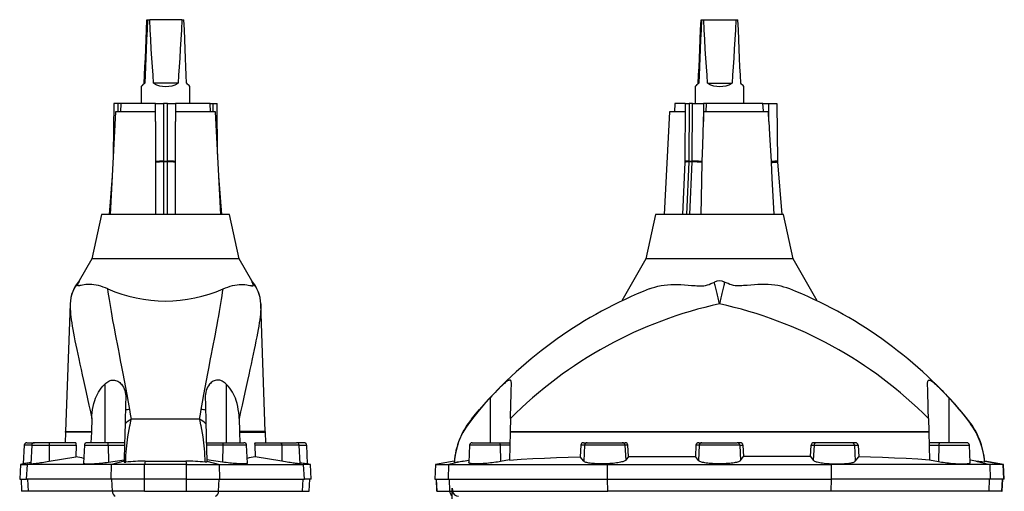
# Model space of a CAD drawing. Extents: x 59 to 836, y -526 to 1114.
# Tile 4 of 4: x 76 to 806, y 765 to 1114. Entities that reach past the tile are written whole.
import ezdxf

# ---------------------------------------------------------------- set-up
doc = ezdxf.new("R2010")
doc.units = 0
doc.layers.get('0').update_dxf_attribs({"linetype": 'CONTINUOUS'})

msp = doc.modelspace()

# ---------------------------------------------------------------- linework, layer by layer
at = {"color": 7, "linetype": 'CONTINUOUS'}
for p, q in [((170.43, 1113.84), (170.82, 1113.84)), ((170.82, 1113.84), (172.44, 1113.84)), ((196.24, 1113.84), (172.44, 1113.84)), ((196.24, 1113.84), (197.81, 1113.84)), ((580.86, 1113.84), (581.24, 1113.84)), ((581.24, 1113.84), (582.86, 1113.84)), ((582.86, 1113.84), (606.67, 1113.84)), ((606.67, 1113.84), (608.24, 1113.84)), ((168.43, 1066.84), (168.72, 1066.84)), ((193.43, 1066.84), (175.31, 1066.84)), ((578.85, 1066.84), (579.14, 1066.84)), ((585.73, 1066.84), (603.86, 1066.84)), ((166.12, 1064.39), (166.12, 1051.74)), ((202.12, 1051.74), (202.12, 1064.39)), ((576.55, 1064.39), (576.55, 1051.74)), ((612.55, 1051.74), (612.55, 1064.39)), ((145.76, 1051.74), (145.48, 1014.4)), ((148.76, 1051.74), (145.76, 1051.74)), ((151.12, 1051.74), (148.76, 1051.74)), ((151.12, 1051.74), (150.7, 1045.74)), ((176.62, 1051.74), (151.12, 1051.74)), ((176.62, 1051.74), (182.62, 1051.74)), ((176.62, 1038.58), (176.62, 1051.74)), ((185.62, 1051.74), (182.62, 1051.74)), ((185.62, 1051.74), (191.62, 1051.74)), ((191.62, 1051.74), (191.62, 1038.58)), ((217.12, 1051.74), (191.62, 1051.74)), ((217.54, 1045.74), (217.12, 1051.74)), ((217.12, 1051.74), (219.48, 1051.74)), ((219.48, 1051.74), (222.48, 1051.74)), ((222.76, 1014.4), (222.48, 1051.74)), ((561.55, 1051.74), (561.13, 1045.74)), ((569, 1051.74), (561.55, 1051.74)), ((569, 1051.74), (568.81, 1009.01)), ((569, 1051.74), (572, 1051.74)), ((574.6, 1051.74), (572, 1051.74)), ((574.6, 1051.74), (582.79, 1051.74)), ((584.97, 1051.74), (582.79, 1051.74)), ((584.76, 1045.74), (584.97, 1051.74)), ((626.68, 1051.74), (584.97, 1051.74)), ((626.68, 1051.74), (631.05, 1051.74)), ((631.05, 1051.74), (637.05, 1051.74)), ((637.05, 1051.74), (637.42, 1009.03)), ((147.12, 1045.74), (143.14, 969.74)), ((176.62, 1045.74), (147.12, 1045.74)), ((221.12, 1045.74), (191.62, 1045.74)), ((225.11, 969.74), (221.12, 1045.74)), ((557.55, 1045.74), (553.56, 969.74)), ((568.97, 1045.74), (557.55, 1045.74)), ((582.73, 1038.58), (582.93, 1045.74)), ((630.78, 1045.74), (582.93, 1045.74)), ((631.16, 1038.58), (630.78, 1045.74)), ((176.78, 1008.99), (176.78, 1008.16)), ((191.47, 1008.16), (191.47, 1008.99)), ((568.79, 1008.3), (567.11, 969.74)), ((581.77, 1008.16), (581.79, 1008.99)), ((632.77, 1008.99), (632.82, 1008.16)), ((637.44, 1008.56), (640.84, 969.74)), ((144.62, 997.92), (142.48, 969.74)), ((225.76, 969.74), (223.63, 997.92)), ((136.64, 969.74), (129.62, 936.74)), ((231.61, 969.74), (136.64, 969.74)), ((238.62, 936.74), (231.61, 969.74)), ((547.06, 969.74), (540.05, 936.74)), ((642.03, 969.74), (547.06, 969.74)), ((649.05, 936.74), (642.03, 969.74)), ((129.62, 936.74), (120.26, 920.52)), ((238.62, 936.74), (129.62, 936.74)), ((247.99, 920.52), (238.62, 936.74)), ((540.05, 936.74), (522.12, 905.69)), ((649.05, 936.74), (540.05, 936.74)), ((666.97, 905.69), (649.05, 936.74)), ((113.46, 903.53), (110.16, 808.95)), ((258.09, 808.95), (254.78, 903.53)), ((154.46, 824.85), (154.46, 824.87)), ((213.78, 824.85), (213.78, 824.87)), ((416.6, 824.85), (416.62, 824.87)), ((772.49, 824.85), (772.47, 824.87)), ((129.52, 818.63), (129.23, 808.95)), ((238.73, 818.63), (239.01, 808.95)), ((439.72, 818.63), (439.47, 808.95)), ((749.37, 818.63), (749.62, 808.95)), ((110.14, 808.52), (109.8, 800.74)), ((129.22, 808.52), (128.92, 800.74)), ((129.23, 808.95), (129.22, 808.52)), ((239.01, 808.95), (239.03, 808.52)), ((239.03, 808.52), (239.33, 800.74)), ((258.44, 800.74), (258.1, 808.52)), ((439.46, 808.52), (438.92, 787.95)), ((439.47, 808.95), (439.46, 808.52)), ((749.62, 808.95), (749.64, 808.52)), ((749.64, 808.52), (750.17, 787.95)), ((79.52, 798.84), (78.8, 785.11)), ((81.52, 800.74), (87.02, 800.74)), ((85.02, 798.84), (84.3, 785.13)), ((98.3, 800.74), (87.02, 800.74)), ((117.77, 800.74), (98.3, 800.74)), ((118.02, 798.84), (117.7, 790.23)), ((124.02, 798.84), (123.34, 785.73)), ((141.4, 800.74), (126.02, 800.74)), ((153.83, 800.74), (141.4, 800.74)), ((214.42, 800.74), (226.85, 800.74)), ((226.85, 800.74), (242.22, 800.74)), ((244.91, 785.73), (244.22, 798.84)), ((250.23, 798.84), (250.54, 790.23)), ((250.47, 800.74), (269.95, 800.74)), ((269.95, 800.74), (281.22, 800.74)), ((286.72, 800.74), (281.22, 800.74)), ((283.94, 785.13), (283.22, 798.84)), ((289.44, 785.11), (288.72, 798.84)), ((409.45, 798.84), (408.77, 786)), ((411.44, 800.74), (431.1, 800.74)), ((431.1, 800.74), (439.25, 800.74)), ((491.78, 798.84), (491.37, 790.23)), ((493.83, 800.74), (496.57, 800.74)), ((496.57, 800.74), (522.52, 800.74)), ((522.52, 800.74), (524.67, 800.74)), ((527.03, 790.5), (526.65, 798.84)), ((577.14, 798.84), (576.75, 790.49)), ((579.16, 800.74), (581.57, 800.74)), ((581.57, 800.74), (607.52, 800.74)), ((609.94, 800.74), (607.52, 800.74)), ((611.95, 798.84), (612.34, 790.49)), ((662.06, 790.5), (662.44, 798.84)), ((666.57, 800.74), (664.42, 800.74)), ((692.52, 800.74), (666.57, 800.74)), ((695.26, 800.74), (692.52, 800.74)), ((697.31, 798.84), (697.72, 790.23)), ((758, 800.74), (749.84, 800.74)), ((777.65, 800.74), (758, 800.74)), ((780.32, 786), (779.65, 798.84)), ((97.93, 786.98), (117.7, 790.23)), ((141.86, 786.38), (153.5, 788.07)), ((226.39, 786.38), (214.75, 788.07)), ((270.31, 786.98), (250.54, 790.23)), ((438.92, 788.08), (432.41, 786.86)), ((493.98, 786.98), (491.37, 790.23)), ((527.03, 790.5), (525.07, 787.83)), ((579, 787.48), (576.75, 790.49)), ((610.09, 787.48), (612.34, 790.49)), ((662.06, 790.5), (664.02, 787.83)), ((695.11, 786.98), (697.72, 790.23)), ((750.17, 788.08), (756.68, 786.86)), ((76.7, 784.74), (76.12, 773.74)), ((78.81, 785.11), (76.7, 784.74)), ((76.7, 784.74), (81.82, 784.74)), ((144.21, 784.74), (81.82, 784.74)), ((168.62, 784.74), (144.21, 784.74)), ((153.45, 786.27), (154.81, 786.39)), ((199.63, 784.74), (168.62, 784.74)), ((199.63, 784.74), (224.03, 784.74)), ((214.79, 786.27), (213.43, 786.39)), ((224.03, 784.74), (286.43, 784.74)), ((291.55, 784.74), (286.43, 784.74)), ((291.55, 784.74), (289.44, 785.11)), ((292.12, 773.74), (291.55, 784.74)), ((384.12, 784.74), (383.55, 773.74)), ((398.04, 787.19), (384.12, 784.74)), ((384.12, 784.74), (384.42, 784.74)), ((384.42, 784.74), (394.12, 784.74)), ((394.12, 784.74), (511.63, 784.74)), ((398.01, 786.27), (397.97, 786.39)), ((398.01, 786.27), (404.73, 787.22)), ((404.73, 787.22), (408.87, 787.77)), ((511.63, 784.74), (677.47, 784.74)), ((794.97, 784.74), (677.47, 784.74)), ((784.36, 787.22), (780.23, 787.77)), ((791.09, 786.27), (784.36, 787.22)), ((804.97, 784.74), (791.05, 787.19)), ((791.09, 786.27), (791.12, 786.39)), ((804.67, 784.74), (794.97, 784.74)), ((804.97, 784.74), (804.67, 784.74)), ((805.55, 773.74), (804.97, 784.74)), ((76.12, 773.74), (81.24, 773.74)), ((77.1, 773.74), (77.57, 764.8)), ((143.83, 773.74), (81.24, 773.74)), ((168.6, 773.74), (143.83, 773.74)), ((199.65, 773.74), (168.6, 773.74)), ((199.65, 773.74), (224.41, 773.74)), ((224.41, 773.74), (287, 773.74)), ((292.12, 773.74), (287, 773.74)), ((290.67, 764.8), (291.14, 773.74)), ((383.55, 773.74), (383.85, 773.74)), ((383.85, 773.74), (393.69, 773.74)), ((384.55, 773.74), (385.01, 764.8)), ((393.69, 773.74), (511.55, 773.74)), ((511.55, 773.74), (677.54, 773.74)), ((795.41, 773.74), (677.54, 773.74)), ((805.25, 773.74), (795.41, 773.74)), ((804.08, 764.8), (804.55, 773.74)), ((805.55, 773.74), (805.25, 773.74)), ((396.55, 741.74), (396.55, 767.05))]:
    msp.add_line(p, q, dxfattribs=at)
at = {"color": 8, "linetype": 'CONTINUOUS'}
for p, q in [((148.76, 1051.74), (148.72, 1045.74)), ((182.62, 1051.74), (182.62, 1009.03)), ((185.62, 1009.03), (185.62, 1051.74)), ((219.53, 1045.74), (219.48, 1051.74)), ((572, 1051.74), (571.81, 1009.03)), ((574.41, 1009.03), (574.6, 1051.74)), ((582.79, 1051.74), (582.73, 1038.58)), ((631.16, 1038.58), (631.05, 1051.74)), ((182.62, 1009.03), (182.62, 1008.56)), ((182.62, 1009.03), (185.62, 1009.03)), ((182.62, 1008.56), (182.62, 969.74)), ((185.62, 1008.56), (182.62, 1008.56)), ((185.62, 1008.56), (185.62, 1009.03)), ((185.62, 969.74), (185.62, 1008.56)), ((571.8, 1008.56), (570.1, 969.74)), ((574.4, 1008.56), (571.8, 1008.56)), ((571.81, 1009.03), (574.41, 1009.03)), ((572.7, 969.74), (574.4, 1008.56)), ((139.12, 844.18), (139.12, 800.74)), ((229.12, 844.18), (229.12, 800.74)), ((424.55, 833.96), (424.55, 800.74)), ((764.55, 833.96), (764.55, 800.74)), ((209.4, 818.28), (158.85, 818.28)), ((129.22, 808.52), (110.14, 808.52)), ((110.16, 808.95), (129.23, 808.95)), ((258.09, 808.95), (239.01, 808.95)), ((239.03, 808.52), (258.1, 808.52)), ((749.64, 808.52), (439.46, 808.52)), ((439.47, 808.95), (749.62, 808.95)), ((85.02, 798.84), (79.52, 798.84)), ((85.02, 798.84), (98.02, 798.84)), ((98.02, 798.84), (97.93, 786.98)), ((98.02, 798.84), (118.02, 798.84)), ((124.02, 798.84), (141.74, 798.84)), ((141.74, 798.84), (141.86, 786.38)), ((141.74, 798.84), (153.78, 798.84)), ((226.5, 798.84), (214.47, 798.84)), ((226.5, 798.84), (226.39, 786.38)), ((244.22, 798.84), (226.5, 798.84)), ((270.22, 798.84), (250.23, 798.84)), ((270.22, 798.84), (270.31, 786.98)), ((283.22, 798.84), (270.22, 798.84)), ((283.22, 798.84), (288.72, 798.84)), ((432.1, 798.84), (409.45, 798.84)), ((432.1, 798.84), (432.41, 786.86)), ((439.2, 798.84), (432.1, 798.84)), ((494.59, 798.84), (491.78, 798.84)), ((494.59, 798.84), (493.98, 786.98)), ((524.5, 798.84), (494.59, 798.84)), ((524.5, 798.84), (525.07, 787.83)), ((526.65, 798.84), (524.5, 798.84)), ((579.59, 798.84), (577.14, 798.84)), ((579.59, 798.84), (579, 787.48)), ((609.5, 798.84), (579.59, 798.84)), ((609.5, 798.84), (610.09, 787.48)), ((609.5, 798.84), (611.95, 798.84)), ((662.44, 798.84), (664.59, 798.84)), ((664.59, 798.84), (664.02, 787.83)), ((664.59, 798.84), (694.5, 798.84)), ((694.5, 798.84), (695.11, 786.98)), ((694.5, 798.84), (697.31, 798.84)), ((749.89, 798.84), (757, 798.84)), ((757, 798.84), (756.68, 786.86)), ((757, 798.84), (779.65, 798.84)), ((81.24, 773.74), (81.82, 784.74)), ((84.31, 785.18), (81.82, 784.74)), ((143.83, 773.74), (144.21, 784.74)), ((153.48, 787.22), (144.21, 784.74)), ((168.6, 773.74), (168.62, 784.74)), ((169.14, 787.14), (168.62, 784.74)), ((199.1, 787.14), (199.63, 784.74)), ((199.65, 773.74), (199.63, 784.74)), ((214.77, 787.22), (224.03, 784.74)), ((224.41, 773.74), (224.03, 784.74)), ((283.94, 785.18), (286.43, 784.74)), ((287, 773.74), (286.43, 784.74)), ((383.85, 773.74), (384.42, 784.74)), ((398.04, 787.14), (384.42, 784.74)), ((393.69, 773.74), (394.12, 784.74)), ((404.73, 787.22), (394.12, 784.74)), ((511.55, 773.74), (511.63, 784.74)), ((511.96, 785.21), (511.63, 784.74)), ((677.14, 785.21), (677.47, 784.74)), ((677.54, 773.74), (677.47, 784.74)), ((784.36, 787.22), (794.97, 784.74)), ((791.06, 787.14), (804.67, 784.74)), ((795.41, 773.74), (794.97, 784.74)), ((805.25, 773.74), (804.67, 784.74)), ((82.68, 764.8), (82.22, 773.74)), ((144.78, 764.8), (144.47, 773.74)), ((168.63, 764.8), (168.61, 773.74)), ((199.61, 764.8), (199.63, 773.74)), ((223.47, 764.8), (223.78, 773.74)), ((285.56, 764.8), (286.03, 773.74)), ((385.31, 764.8), (384.85, 773.74)), ((394.79, 764.8), (394.44, 773.74)), ((511.73, 764.8), (511.68, 773.74)), ((677.36, 764.8), (677.41, 773.74)), ((794.3, 764.8), (794.65, 773.74)), ((803.78, 764.8), (804.25, 773.74)), ((82.68, 764.8), (77.57, 764.8)), ((144.78, 764.8), (82.68, 764.8)), ((168.63, 764.8), (144.78, 764.8)), ((168.63, 764.8), (199.61, 764.8)), ((199.61, 764.8), (223.47, 764.8)), ((223.47, 764.8), (285.56, 764.8)), ((285.56, 764.8), (290.67, 764.8)), ((385.31, 764.8), (385.01, 764.8)), ((385.31, 764.8), (394.79, 764.8)), ((394.79, 764.8), (396.55, 764.8)), ((396.7, 764.8), (511.73, 764.8)), ((677.36, 764.8), (511.73, 764.8)), ((794.3, 764.8), (677.36, 764.8)), ((803.78, 764.8), (794.3, 764.8)), ((803.78, 764.8), (804.08, 764.8))]:
    msp.add_line(p, q, dxfattribs=at)
at = {"color": 7, "linetype": 'CONTINUOUS', "flags": 128}
for points in [[(168.43, 1066.84), (168.68, 1072.76), (168.94, 1078.95), (169.22, 1085.42), (169.5, 1092.14), (169.8, 1099.12), (170.11, 1106.36), (170.43, 1113.84)], [(170.82, 1113.84), (170.48, 1106.36), (170.16, 1099.12), (169.85, 1092.14), (169.55, 1085.42), (169.26, 1078.95), (168.98, 1072.76), (168.72, 1066.84)], [(175.31, 1066.84), (174.88, 1072.76), (174.45, 1078.95), (174.03, 1085.42), (173.62, 1092.14), (173.22, 1099.12), (172.82, 1106.36), (172.44, 1113.84)], [(196.24, 1113.84), (195.87, 1106.36), (195.48, 1099.12), (195.09, 1092.14), (194.69, 1085.42), (194.28, 1078.95), (193.86, 1072.76), (193.43, 1066.84)], [(199.82, 1066.84), (199.57, 1072.76), (199.3, 1078.95), (199.03, 1085.42), (198.74, 1092.14), (198.44, 1099.12), (198.13, 1106.36), (197.81, 1113.84)], [(578.85, 1066.84), (579.1, 1072.76), (579.37, 1078.95), (579.64, 1085.42), (579.93, 1092.14), (580.23, 1099.12), (580.54, 1106.36), (580.86, 1113.84)], [(581.24, 1113.84), (580.91, 1106.36), (580.58, 1099.12), (580.27, 1092.14), (579.97, 1085.42), (579.68, 1078.95), (579.41, 1072.76), (579.14, 1066.84)], [(585.73, 1066.84), (585.3, 1072.76), (584.87, 1078.95), (584.45, 1085.42), (584.04, 1092.14), (583.64, 1099.12), (583.24, 1106.36), (582.86, 1113.84)], [(606.67, 1113.84), (606.29, 1106.36), (605.91, 1099.12), (605.51, 1092.14), (605.11, 1085.42), (604.7, 1078.95), (604.28, 1072.76), (603.86, 1066.84)], [(610.24, 1066.84), (609.99, 1072.76), (609.73, 1078.95), (609.45, 1085.42), (609.16, 1092.14), (608.87, 1099.12), (608.56, 1106.36), (608.24, 1113.84)], [(168.72, 1066.84), (168.32, 1066.45), (167.96, 1066.1), (167.63, 1065.78), (167.33, 1065.49), (167.06, 1065.23), (166.82, 1065.01), (166.62, 1064.82), (166.45, 1064.67), (166.32, 1064.54), (166.22, 1064.46), (166.16, 1064.41), (166.13, 1064.39), (166.13, 1064.41), (166.17, 1064.46), (166.24, 1064.54), (166.35, 1064.67), (166.5, 1064.82), (166.67, 1065.01), (166.88, 1065.23), (167.13, 1065.49), (167.4, 1065.78), (167.71, 1066.1), (168.05, 1066.45), (168.43, 1066.84)], [(579.14, 1066.84), (578.75, 1066.45), (578.38, 1066.1), (578.05, 1065.78), (577.75, 1065.49), (577.48, 1065.23), (577.25, 1065.01), (577.04, 1064.82), (576.88, 1064.67), (576.74, 1064.54), (576.64, 1064.46), (576.58, 1064.41), (576.55, 1064.39), (576.55, 1064.41), (576.59, 1064.46), (576.67, 1064.54), (576.78, 1064.67), (576.92, 1064.82), (577.1, 1065.01), (577.31, 1065.23), (577.55, 1065.49), (577.83, 1065.78), (578.14, 1066.1), (578.48, 1066.45), (578.85, 1066.84)], [(627.11, 1045.74), (627.06, 1046.47), (626.68, 1051.74)], [(176.62, 1038.58), (176.64, 1028.76), (176.78, 1008.99)], [(191.47, 1008.99), (191.57, 1020.96), (191.62, 1038.58)], [(581.79, 1008.99), (582.21, 1020.96), (582.73, 1038.58)], [(631.16, 1038.58), (631.69, 1028.76), (632.77, 1008.99)], [(176.78, 1008.16), (176.7, 996.58), (176.62, 969.74)], [(191.62, 969.74), (191.61, 981.72), (191.47, 1008.16)], [(568.81, 1009.01), (568.81, 1008.73), (568.79, 1008.3)], [(580.9, 969.74), (581.2, 981.72), (581.77, 1008.16)], [(632.82, 1008.16), (633.42, 996.58), (634.84, 969.74)], [(141.44, 914.58), (139.67, 915.34), (137.91, 916), (136.18, 916.56), (134.48, 917.01), (132.78, 917.37), (131.13, 917.63), (129.54, 917.8), (128.02, 917.87), (126.58, 917.86), (125.21, 917.77), (123.93, 917.61), (122.74, 917.42), (121.66, 917.21), (120.71, 917), (120.32, 916.91), (119.97, 916.85), (119.67, 916.83), (119.42, 916.87), (119.25, 916.99), (119.15, 917.19), (119.15, 917.53), (119.23, 917.97), (119.39, 918.49), (119.61, 919.06), (119.88, 919.66)], [(120.26, 920.52), (120.26, 920.52), (120.25, 920.49), (120.21, 920.41), (120.16, 920.3), (120.09, 920.14), (120, 919.92), (119.88, 919.66)], [(226.8, 914.58), (228.58, 915.34), (230.34, 916), (232.07, 916.56), (233.76, 917.01), (235.46, 917.37), (237.11, 917.63), (238.7, 917.8), (240.23, 917.87), (241.66, 917.86), (243.03, 917.77), (244.31, 917.61), (245.5, 917.42), (246.58, 917.21), (247.54, 917), (247.92, 916.91), (248.27, 916.85), (248.58, 916.83), (248.82, 916.87), (249, 916.99), (249.09, 917.19), (249.1, 917.53), (249.01, 917.97), (248.85, 918.49), (248.63, 919.06), (248.37, 919.66)], [(542.52, 914.58), (544.62, 915.34), (546.77, 916), (548.97, 916.56), (551.22, 917.01), (553.58, 917.37), (556, 917.63), (558.46, 917.8), (560.96, 917.87), (563.47, 917.86), (566.02, 917.77), (568.61, 917.61), (571.25, 917.42), (573.92, 917.21), (576.64, 917), (577.87, 916.91), (579.13, 916.85), (580.4, 916.83), (581.67, 916.87), (582.95, 916.99), (584.22, 917.19), (585.58, 917.53), (586.92, 917.97), (588.23, 918.49), (589.51, 919.06), (590.76, 919.66)], [(646.57, 914.58), (644.47, 915.34), (642.32, 916), (640.12, 916.56), (637.87, 917.01), (635.51, 917.37), (633.1, 917.63), (630.64, 917.8), (628.13, 917.87), (625.62, 917.86), (623.07, 917.77), (620.48, 917.61), (617.85, 917.42), (615.17, 917.21), (612.45, 917), (611.22, 916.91), (609.96, 916.85), (608.69, 916.83), (607.42, 916.87), (606.15, 916.99), (604.88, 917.19), (603.51, 917.53), (602.18, 917.97), (600.87, 918.49), (599.59, 919.06), (598.34, 919.66)], [(139.12, 844.18), (139.82, 844.81), (140.57, 845.39), (141.36, 845.9), (142.19, 846.34), (143.07, 846.69), (143.95, 846.93), (144.76, 847.05), (145.57, 847.08), (146.35, 847.02), (147.2, 846.85), (148.01, 846.58), (148.76, 846.23), (149.54, 845.77), (150.24, 845.24), (150.89, 844.66), (151.47, 844.04), (152.3, 842.94), (153, 841.77), (153.57, 840.54), (154.01, 839.28), (154.34, 837.98), (154.57, 836.66), (154.69, 835.32), (154.7, 833.96)], [(229.12, 844.18), (228.42, 844.81), (227.68, 845.39), (226.89, 845.9), (226.05, 846.34), (225.18, 846.69), (224.29, 846.93), (223.48, 847.05), (222.68, 847.08), (221.9, 847.02), (221.04, 846.85), (220.23, 846.58), (219.48, 846.23), (218.71, 845.77), (218, 845.24), (217.36, 844.66), (216.78, 844.04), (215.94, 842.94), (215.25, 841.77), (214.68, 840.54), (214.24, 839.28), (213.9, 837.98), (213.68, 836.66), (213.56, 835.32), (213.55, 833.96)], [(440.39, 844.18), (440.39, 844.65), (440.38, 845.1), (440.34, 845.52), (440.28, 845.9), (440.19, 846.24), (440.07, 846.52), (439.91, 846.76), (439.71, 846.93), (439.51, 847.03), (439.28, 847.08), (439.02, 847.07), (438.73, 847.02), (438.38, 846.9), (438.01, 846.73), (437.61, 846.5), (437.19, 846.23), (436.55, 845.78), (435.89, 845.26), (435.19, 844.67), (434.47, 844.04), (433.3, 842.95), (432.1, 841.79), (430.85, 840.56), (429.59, 839.28), (428.33, 837.99), (427.08, 836.68), (425.81, 835.33), (424.55, 833.96)], [(748.7, 844.18), (748.7, 844.81), (748.74, 845.39), (748.81, 845.9), (748.94, 846.34), (749.13, 846.69), (749.38, 846.93), (749.66, 847.05), (749.99, 847.08), (750.36, 847.02), (750.84, 846.85), (751.35, 846.58), (751.91, 846.23), (752.55, 845.77), (753.22, 845.24), (753.91, 844.66), (754.62, 844.04), (755.81, 842.94), (757.03, 841.77), (758.26, 840.54), (759.51, 839.28), (760.77, 837.98), (762.03, 836.66), (763.3, 835.32), (764.55, 833.96)], [(129.52, 818.63), (129.63, 820.89), (129.84, 823.13), (130.15, 825.36), (130.58, 827.63), (131.13, 829.86), (131.8, 832.07), (132.37, 833.64), (133.01, 835.18), (133.72, 836.68), (134.53, 838.19), (135.42, 839.65), (136.39, 841.05), (137.69, 842.66), (138.39, 843.43), (139.12, 844.18)], [(238.73, 818.63), (238.61, 820.89), (238.4, 823.13), (238.09, 825.36), (237.66, 827.63), (237.12, 829.86), (236.44, 832.07), (235.88, 833.64), (235.24, 835.18), (234.53, 836.68), (233.72, 838.19), (232.83, 839.65), (231.85, 841.05), (230.56, 842.66), (229.86, 843.43), (229.12, 844.18)], [(439.72, 818.63), (439.78, 820.89), (439.84, 823.13), (439.9, 825.36), (439.96, 827.63), (440.02, 829.86), (440.07, 832.07), (440.11, 833.64), (440.16, 835.18), (440.19, 836.68), (440.23, 838.19), (440.27, 839.65), (440.31, 841.05), (440.35, 842.66), (440.37, 843.43), (440.39, 844.18)], [(749.37, 818.63), (749.31, 820.89), (749.25, 823.13), (749.19, 825.36), (749.13, 827.63), (749.08, 829.86), (749.02, 832.07), (748.98, 833.64), (748.94, 835.18), (748.9, 836.68), (748.86, 838.19), (748.82, 839.65), (748.78, 841.05), (748.74, 842.66), (748.72, 843.43), (748.7, 844.18)], [(154.7, 833.96), (154.58, 829.47), (154.46, 824.87)], [(213.55, 833.96), (213.66, 829.47), (213.78, 824.87)], [(424.55, 833.96), (420.53, 829.47), (416.62, 824.87)], [(764.55, 833.96), (768.56, 829.47), (772.47, 824.87)], [(154.46, 824.85), (154.33, 819.89), (154.2, 814.82)], [(213.78, 824.85), (213.91, 819.89), (214.05, 814.82)], [(416.6, 824.85), (412.58, 819.89), (408.68, 814.82)], [(410.84, 818.28), (413.78, 821.83), (416.76, 825.34)], [(778.25, 818.28), (775.32, 821.83), (772.33, 825.34)], [(772.49, 824.85), (776.51, 819.89), (780.41, 814.82)], [(154.2, 814.82), (154.14, 812.41), (154.07, 809.9), (154, 807.31), (153.93, 804.57), (153.86, 801.76), (153.78, 798.89), (153.73, 796.84), (153.67, 794.78), (153.62, 792.69), (153.56, 790.56), (153.51, 788.42), (153.45, 786.27)], [(214.05, 814.82), (214.11, 812.41), (214.18, 809.9), (214.24, 807.31), (214.32, 804.57), (214.39, 801.76), (214.46, 798.89), (214.52, 796.84), (214.57, 794.78), (214.63, 792.69), (214.68, 790.56), (214.74, 788.42), (214.79, 786.27)], [(438.92, 787.95), (447.58, 788.48), (456.27, 788.95), (465, 789.36), (473.76, 789.72), (482.56, 790.01), (491.37, 790.23)], [(525.07, 787.83), (524.84, 787.6), (524.5, 787.36), (524.05, 787.13), (523.49, 786.91), (522.83, 786.69), (522.07, 786.49), (521.22, 786.29), (520.28, 786.1), (519.27, 785.93), (518.19, 785.77), (517.04, 785.62), (515.84, 785.49), (514.58, 785.38), (513.28, 785.29), (511.96, 785.21)], [(527.03, 790.5), (535.29, 790.5), (543.56, 790.49), (551.84, 790.49), (560.14, 790.49), (568.44, 790.49), (576.75, 790.49)], [(662.06, 790.5), (653.8, 790.5), (645.53, 790.49), (637.25, 790.49), (628.95, 790.49), (620.65, 790.49), (612.34, 790.49)], [(664.02, 787.83), (664.25, 787.6), (664.6, 787.36), (665.05, 787.13), (665.6, 786.91), (666.26, 786.69), (667.02, 786.49), (667.87, 786.29), (668.81, 786.1), (669.82, 785.93), (670.9, 785.77), (672.05, 785.62), (673.25, 785.49), (674.51, 785.38), (675.81, 785.29), (677.14, 785.21)], [(750.17, 787.95), (741.51, 788.48), (732.82, 788.95), (724.1, 789.36), (715.33, 789.72), (706.54, 790.01), (697.72, 790.23)], [(84.35, 786.07), (84.07, 786.02), (83.09, 785.85), (82.23, 785.7), (81.45, 785.56), (80.75, 785.44), (80.15, 785.34), (79.62, 785.25), (79.26, 785.19), (79.01, 785.14), (78.85, 785.12), (78.81, 785.11)], [(84.31, 785.13), (84.31, 785.12), (84.38, 785.1), (84.55, 785.1), (84.84, 785.11), (85.23, 785.14), (85.72, 785.19), (86.31, 785.26), (86.99, 785.34), (87.77, 785.44), (88.62, 785.56), (89.56, 785.69), (90.57, 785.83), (91.65, 785.99), (92.79, 786.16), (93.97, 786.34), (95.26, 786.55), (96.58, 786.76), (97.93, 786.98)], [(123.35, 785.73), (123.37, 785.62), (123.5, 785.49), (123.75, 785.39), (124.11, 785.29), (124.58, 785.22), (125.14, 785.16), (125.8, 785.12), (126.56, 785.1), (127.4, 785.1), (128.32, 785.11), (129.31, 785.15), (130.37, 785.19), (131.49, 785.26), (132.65, 785.34), (133.87, 785.44), (135.12, 785.56), (136.39, 785.69), (137.68, 785.83), (139.08, 786), (140.48, 786.18), (141.86, 786.38)], [(169.14, 787.14), (185.67, 787.19), (199.1, 787.14)], [(244.9, 785.73), (244.88, 785.62), (244.74, 785.49), (244.49, 785.39), (244.13, 785.29), (243.67, 785.22), (243.1, 785.16), (242.44, 785.12), (241.69, 785.1), (240.85, 785.1), (239.93, 785.11), (238.94, 785.15), (237.88, 785.19), (236.76, 785.26), (235.59, 785.34), (234.38, 785.44), (233.13, 785.56), (231.85, 785.69), (230.56, 785.83), (229.17, 786), (227.77, 786.18), (226.39, 786.38)], [(283.93, 785.13), (283.94, 785.12), (283.87, 785.1), (283.69, 785.1), (283.41, 785.11), (283.02, 785.14), (282.53, 785.19), (281.94, 785.26), (281.25, 785.34), (280.48, 785.44), (279.62, 785.56), (278.69, 785.69), (277.68, 785.83), (276.6, 785.99), (275.46, 786.16), (274.28, 786.34), (272.99, 786.55), (271.66, 786.76), (270.31, 786.98)], [(283.89, 786.07), (284.18, 786.02), (285.16, 785.85), (286.02, 785.7), (286.79, 785.56), (287.5, 785.44), (288.1, 785.34), (288.62, 785.25), (288.98, 785.19), (289.24, 785.14), (289.4, 785.12), (289.44, 785.11)], [(432.41, 786.86), (431.24, 786.65), (430.02, 786.45), (428.76, 786.26), (427.47, 786.08), (426.16, 785.91), (424.82, 785.76), (423.49, 785.62), (422.16, 785.49), (420.86, 785.39), (419.59, 785.29), (418.34, 785.22), (417.15, 785.16), (416.01, 785.12), (414.94, 785.1), (413.92, 785.1), (412.99, 785.11), (412.14, 785.15), (411.38, 785.19), (410.7, 785.26), (410.12, 785.34), (409.65, 785.44), (409.27, 785.56), (409, 785.69), (408.83, 785.83), (408.77, 786), (408.78, 786)], [(511.96, 785.21), (510.66, 785.16), (509.35, 785.12), (508.05, 785.1), (506.75, 785.1), (505.48, 785.11), (504.23, 785.14), (503.02, 785.19), (501.86, 785.26), (500.75, 785.34), (499.7, 785.44), (498.72, 785.56), (497.81, 785.69), (496.99, 785.83), (496.24, 785.99), (495.59, 786.16), (495.04, 786.34), (494.57, 786.55), (494.22, 786.76), (493.98, 786.98)], [(610.09, 787.48), (609.86, 787.25), (609.52, 787.02), (609.07, 786.8), (608.51, 786.59), (607.86, 786.39), (607.1, 786.2), (606.25, 786.01), (605.32, 785.85), (604.31, 785.7), (603.23, 785.56), (602.09, 785.44), (600.89, 785.34), (599.55, 785.25), (598.3, 785.19), (597.02, 785.14), (595.72, 785.12), (594.42, 785.11), (593.12, 785.12), (591.83, 785.15), (590.55, 785.2), (589.31, 785.26), (588.1, 785.35), (586.94, 785.45), (585.83, 785.56), (584.78, 785.7), (583.8, 785.84), (582.88, 786.01), (582.05, 786.18), (581.31, 786.37), (580.65, 786.57), (580.09, 786.77), (579.63, 786.99), (579.28, 787.21), (579, 787.48)], [(677.14, 785.21), (678.43, 785.16), (679.74, 785.12), (681.05, 785.1), (682.34, 785.1), (683.61, 785.11), (684.86, 785.14), (686.07, 785.19), (687.23, 785.26), (688.34, 785.34), (689.39, 785.44), (690.38, 785.56), (691.28, 785.69), (692.11, 785.83), (692.85, 785.99), (693.5, 786.16), (694.05, 786.34), (694.52, 786.55), (694.88, 786.76), (695.11, 786.98)], [(756.68, 786.86), (757.85, 786.65), (759.07, 786.45), (760.33, 786.26), (761.62, 786.08), (762.94, 785.91), (764.27, 785.76), (765.6, 785.62), (766.93, 785.49), (768.23, 785.39), (769.51, 785.29), (770.75, 785.22), (771.95, 785.16), (773.08, 785.12), (774.16, 785.1), (775.17, 785.1), (776.1, 785.11), (776.95, 785.15), (777.72, 785.19), (778.39, 785.26), (778.97, 785.34), (779.45, 785.44), (779.82, 785.56), (780.1, 785.69), (780.26, 785.83), (780.32, 786), (780.32, 786)], [(396.55, 767.05), (396.64, 765.71), (396.7, 764.8)]]:
    msp.add_lwpolyline(points, dxfattribs=at)
at = {"color": 8, "linetype": 'CONTINUOUS', "flags": 128}
for points in [[(581.79, 1008.99), (581.41, 1009), (580.99, 1009), (580.55, 1009.01), (580.08, 1009.01), (579.59, 1009.01), (579.08, 1009.02), (578.56, 1009.02), (578.03, 1009.02), (577.49, 1009.03), (576.95, 1009.03), (576.42, 1009.03), (575.9, 1009.03), (575.38, 1009.03), (574.89, 1009.03), (574.41, 1009.03)], [(637.42, 1009.03), (637.39, 1009.03), (637.32, 1009.03), (637.2, 1009.03), (637.04, 1009.03), (636.83, 1009.03), (636.57, 1009.03), (636.28, 1009.02), (635.94, 1009.02), (635.57, 1009.02), (635.17, 1009.01), (634.74, 1009.01), (634.28, 1009.01), (633.79, 1009), (633.29, 1009), (632.77, 1008.99)], [(632.82, 1008.16), (633.33, 1008.2), (633.83, 1008.25), (634.31, 1008.29), (634.77, 1008.33), (635.2, 1008.37), (635.61, 1008.4), (635.97, 1008.43), (636.31, 1008.46), (636.6, 1008.49), (636.85, 1008.51), (637.06, 1008.53), (637.23, 1008.54), (637.35, 1008.55), (637.42, 1008.56), (637.44, 1008.56)], [(594.55, 903.53), (594.29, 904.63), (594.04, 905.73), (593.78, 906.82), (593.53, 907.9), (593.28, 908.98), (593.03, 910.04), (592.78, 911.09), (592.54, 912.13), (592.3, 913.15), (592.06, 914.15), (591.83, 915.13), (591.61, 916.09), (591.39, 917.02), (591.17, 917.93), (590.96, 918.81), (590.76, 919.66)], [(598.34, 919.66), (598.13, 918.81), (597.92, 917.93), (597.71, 917.02), (597.49, 916.09), (597.26, 915.13), (597.03, 914.15), (596.79, 913.15), (596.55, 912.13), (596.31, 911.09), (596.06, 910.04), (595.81, 908.98), (595.56, 907.9), (595.31, 906.82), (595.06, 905.73), (594.8, 904.63), (594.55, 903.53)], [(157.67, 825.34), (156.68, 830.88), (155.69, 836.32), (154.7, 841.64), (153.73, 846.83), (152.77, 851.91), (151.82, 856.86), (150.89, 861.69), (149.98, 866.39), (149.25, 870.18), (148.54, 873.88), (147.84, 877.49), (147.17, 881), (146.52, 884.42), (145.86, 887.93), (145.23, 891.33), (144.63, 894.63), (144.07, 897.81), (143.53, 900.88), (143.03, 903.86), (142.57, 906.72), (142.15, 909.46), (141.78, 912.08), (141.44, 914.58)], [(210.57, 825.34), (211.57, 830.88), (212.56, 836.32), (213.54, 841.64), (214.52, 846.83), (215.48, 851.91), (216.43, 856.86), (217.35, 861.69), (218.26, 866.39), (218.99, 870.18), (219.71, 873.88), (220.4, 877.49), (221.07, 881), (221.72, 884.42), (222.38, 887.93), (223.01, 891.33), (223.61, 894.63), (224.18, 897.81), (224.71, 900.88), (225.21, 903.86), (225.67, 906.72), (226.09, 909.46), (226.47, 912.08), (226.8, 914.58)], [(113.46, 903.53), (113.44, 902.44), (113.45, 901.28), (113.52, 899.62), (113.64, 897.84), (113.82, 895.93), (114.05, 893.89), (114.33, 891.74), (114.66, 889.46), (115.05, 887.06), (115.48, 884.54), (115.96, 881.9), (116.48, 879.14), (117.07, 876.12), (117.71, 872.97), (118.39, 869.69), (119.11, 866.29), (119.87, 862.77), (120.7, 858.96), (121.57, 855.01), (122.47, 850.94), (123.4, 846.74), (124.36, 842.42), (125.35, 837.91), (126.37, 833.27), (127.41, 828.51), (128.46, 823.63), (129.52, 818.63)], [(254.78, 903.53), (254.8, 902.44), (254.79, 901.28), (254.73, 899.62), (254.6, 897.84), (254.43, 895.93), (254.2, 893.89), (253.91, 891.74), (253.58, 889.46), (253.2, 887.06), (252.77, 884.54), (252.29, 881.9), (251.77, 879.14), (251.18, 876.12), (250.54, 872.97), (249.86, 869.69), (249.13, 866.29), (248.38, 862.77), (247.54, 858.96), (246.68, 855.01), (245.78, 850.94), (244.85, 846.74), (243.89, 842.42), (242.89, 837.91), (241.87, 833.27), (240.84, 828.51), (239.79, 823.63), (238.73, 818.63)], [(158.85, 818.28), (158.26, 821.83), (157.67, 825.34)], [(209.4, 818.28), (209.98, 821.83), (210.57, 825.34)], [(154.81, 786.39), (154.8, 788.88), (154.86, 791.35), (154.99, 793.81), (155.18, 796.24), (155.4, 798.47), (155.65, 800.68), (155.94, 802.85), (156.26, 804.99), (156.73, 807.85), (157.24, 810.63), (157.77, 813.31), (157.93, 814.06), (158.48, 816.65), (158.7, 817.64), (158.79, 818.03), (158.83, 818.18), (158.84, 818.24), (158.84, 818.25), (158.85, 818.28)], [(213.43, 786.39), (213.45, 788.88), (213.38, 791.35), (213.25, 793.81), (213.07, 796.24), (212.85, 798.47), (212.59, 800.68), (212.3, 802.85), (211.98, 804.99), (211.51, 807.85), (211.01, 810.63), (210.47, 813.31), (210.32, 814.06), (209.76, 816.65), (209.54, 817.64), (209.46, 818.03), (209.42, 818.18), (209.41, 818.24), (209.41, 818.25), (209.4, 818.28)], [(431.1, 800.74), (431.25, 800.71), (431.4, 800.64), (431.54, 800.53), (431.67, 800.38), (431.79, 800.19), (431.89, 799.96), (431.97, 799.71), (432.03, 799.43), (432.08, 799.14), (432.1, 798.84)], [(758, 800.74), (757.84, 800.71), (757.7, 800.64), (757.56, 800.53), (757.42, 800.38), (757.31, 800.19), (757.2, 799.96), (757.12, 799.71), (757.06, 799.43), (757.02, 799.14), (757, 798.84)]]:
    msp.add_lwpolyline(points, dxfattribs=at)
at = {"color": 7, "linetype": 'CONTINUOUS'}
for centre, radius, start, end in [((184.37, 1082.38), 18, 239.7646, 300.2354), ((169.5, 1035.96), 43.28, 41.07053, 45.52041), ((594.8, 1082.38), 18, 239.7646, 300.2354), ((579.92, 1035.96), 43.28, 41.07053, 45.52041), ((643.42, 1009.09), 6, 180.5, 185), ((140.44, 902.59), 27, 138.38546, 178), ((227.8, 902.59), 27, 2, 41.61463), ((286.89, 937.38), 42.4, 203.43823, 204.70102), ((594.55, 911.75), 8.78, 64.42314, 115.57686), ((184.12, 1011.9), 106.27, 246.32043, 293.67957), ((661.46, 613.73), 323.5, 111.57223, 139.1486), ((527.63, 613.73), 323.5, 40.8514, 68.42777), ((455.78, 781.61), 58.01, 140.78199, 175.27268), ((423.43, 808.02), 16.24, 140.83067, 155.25028), ((765.66, 808.02), 16.24, 24.74972, 39.16933), ((733.31, 781.61), 58.01, 4.72732, 39.21801), ((452.56, 782.15), 54.71, 143.32799, 175.68393), ((736.53, 782.15), 54.71, 4.31607, 36.67201), ((60.19, 810.7), 50, 357.5, 358), ((308.06, 810.7), 50, 182, 182.5), ((81.52, 798.74), 2, 90, 177), ((87.02, 798.74), 2, 90, 177), ((115.04, 799.42), 3.04, 349.06241, 25.74635), ((126.02, 798.74), 2, 90, 177), ((242.22, 798.74), 2, 3, 90), ((253.21, 799.42), 3.04, 154.25365, 190.93759), ((281.22, 798.74), 2, 3, 90), ((286.72, 798.74), 2, 3, 90), ((411.44, 798.74), 2, 90, 177), ((493.8, 798.71), 2.02, 89.07552, 176.39281), ((524.67, 798.76), 1.98, 2.45491, 89.90788), ((579.14, 798.74), 2, 89.59533, 176.97017), ((609.95, 798.74), 2, 3.0298, 90.4047), ((664.42, 798.76), 1.98, 90.09212, 177.54509), ((695.29, 798.71), 2.02, 3.60719, 90.92448), ((777.65, 798.74), 2, 3, 90), ((108.63, 725.8), 65.07, 76.77683, 81.98466), ((259.62, 725.8), 65.07, 98.01534, 103.22318), ((170.85, 617.2), 169.95, 90.57406, 95.41308), ((197.4, 617.19), 169.95, 84.58692, 89.42594), ((401.29, 765.75), 4.68, 191.73488, 268.63971)]:
    msp.add_arc(centre, radius, start, end, dxfattribs=at)
at = {"color": 8, "linetype": 'CONTINUOUS'}
for centre, radius, start, end in [((181.49, 751.61), 257.42, 89.74732, 91.04841), ((181.65, 980.18), 28.4, 88.03947, 99.88102), ((186.6, 729.1), 279.94, 89.00391, 90.20036), ((186.75, 982.42), 26.17, 79.61297, 92.46654), ((570.94, 1001), 7.62, 83.53256, 106.38221), ((570.95, 936.08), 72.96, 89.32159, 91.67785), ((559.85, 1009.08), 11.96, 357.49693, 359.75175), ((562.45, 1009.08), 11.96, 357.49685, 359.75137), ((574.45, 942.15), 66.42, 83.67233, 90.04602), ((139.33, 902.59), 25.88, 138.71307, 177.91332), ((228.92, 902.59), 25.88, 2.08668, 41.28693), ((661.48, 597.84), 312.93, 102.35033, 135.12484), ((527.61, 597.84), 312.93, 44.87516, 77.64967), ((162.3, 784.06), 41.53, 96.39417, 100.87593), ((161.98, 784.05), 41.51, 95.96063, 100.43853), ((205.95, 784.06), 41.53, 79.12407, 83.60583), ((206.26, 784.05), 41.51, 79.56149, 84.03935), ((417.34, 824.87), 0.737, 141.13443, 181.93896), ((417.28, 824.92), 0.662, 141.50587, 184.36625), ((771.81, 824.92), 0.662, 355.63375, 38.49413), ((771.75, 824.87), 0.737, 358.06104, 38.86557), ((193.27, 767.16), 61.63, 123.95166, 129.34188), ((174.98, 767.16), 61.63, 50.65814, 56.04834), ((101.58, 799.29), 3.59, 156.1719, 187.14131), ((138.8, 799.28), 2.98, 351.51275, 29.22649), ((229.45, 799.28), 2.98, 150.77301, 188.48776), ((266.66, 799.29), 3.59, 352.85836, 23.82844), ((496.58, 798.75), 1.99, 90.26281, 177.29714), ((522.51, 798.75), 1.99, 2.70259, 89.73746), ((581.58, 798.75), 1.99, 90.26274, 177.29727), ((607.51, 798.75), 1.99, 2.70278, 89.73724), ((666.58, 798.75), 1.99, 90.26254, 177.29741), ((692.51, 798.75), 1.99, 2.70286, 89.73719), ((148.57, 764.51), 3.8, 175.61138, 244.77899), ((219.68, 764.51), 3.8, 295.22101, 4.38862), ((398.95, 764.77), 4.16, 179.53545, 234.66151)]:
    msp.add_arc(centre, radius, start, end, dxfattribs=at)

doc.saveas('drawing.dxf')
